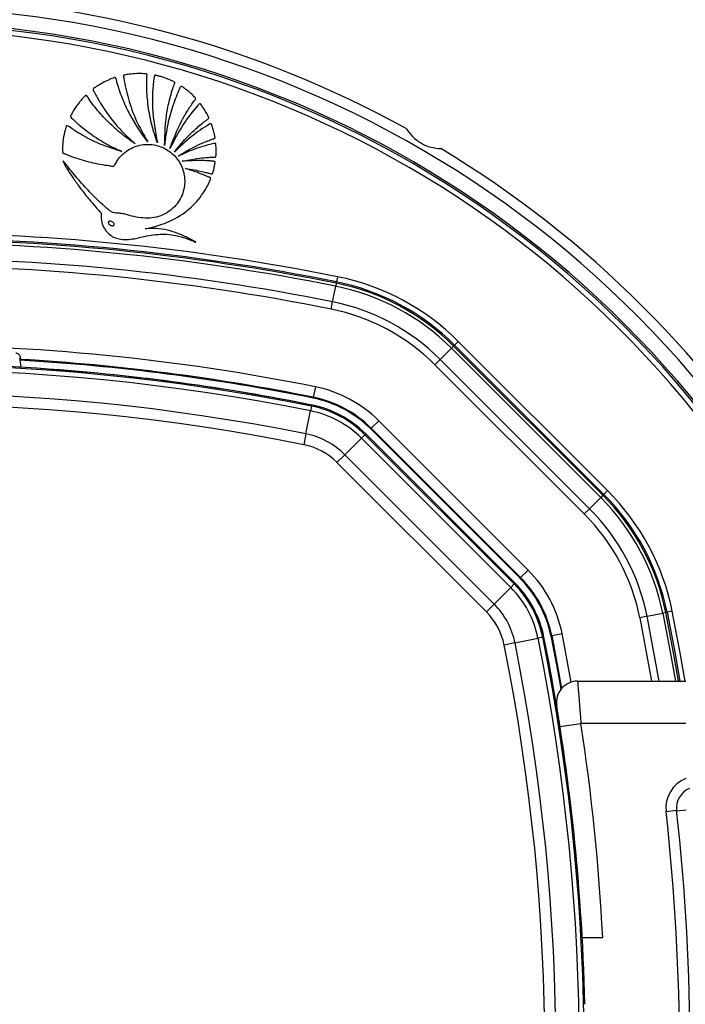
# Model space of a CAD drawing. Header units: millimetres. Extents: x 20 to 26560, y 40 to 17955.
# Tile 64 of 90: x 10012 to 10138, y 13096 to 13282. Entities that reach past the tile are written whole.
import ezdxf

# ---------------------------------------------------------------- set-up
doc = ezdxf.new("R2010")
doc.units = ezdxf.units.MM
doc.header["$LTSCALE"] = 2
doc.layers.add('COMPONENT_GEOMETRY', color=7, linetype='Continuous')
doc.styles.add('SLDTEXTSTYLE0', font='TXT', dxfattribs={"width": 0.75})
doc.dimstyles.new('SLDDIMSTYLE1', dxfattribs={"dimtxt": 150, "dimasz": 6.604, "dimexe": 0, "dimexo": 0.0625, "dimgap": 37.5, "dimtad": 0, "dimtih": 1, "dimtoh": 1, "dimdec": 0, "dimrnd": 1e-09, "dimzin": 12, "dimdsep": 46, "dimtxsty": 'SLDTEXTSTYLE0', "dimsah": 1, "dimcen": 0.09, "dimadec": 0, "dimazin": 3, "dimtfac": 1, "dimtdec": 0, "dimtofl": 0, "dimtmove": 0, "dimatfit": 3, "dimfxl": 1, "dimfrac": 2, "dimtolj": 1, "dimtzin": 12, "dimarcsym": 0})

# ---------------------------------------------------------------- blocks, each defined once
blk = doc.blocks.new('_D_1')
at = {"layer": 'COMPONENT_GEOMETRY', "color": 7}
for p, q in [((9577.37, 17955.11), (9531.67, 17955.11)), ((9531.67, 17955.11), (9531.67, 17716.99)), ((10399.25, 17955.11), (10444.95, 17955.11)), ((10444.95, 17955.11), (10444.95, 17716.99)), ((2111.02, 13089.29), (2111.02, 17745.42)), ((17865.6, 13089.29), (17865.6, 17745.42)), ((2111.02, 17739.07), (9460.92, 17739.07)), ((17865.6, 17739.07), (10515.69, 17739.07)), ((9531.67, 17716.99), (9577.37, 17716.99)), ((10444.95, 17716.99), (10399.25, 17716.99))]:
    blk.add_line(p, q, dxfattribs=at)
for points in [[(2111.02, 17739.07), (2117.62, 17738.05), (2117.62, 17740.09)], [(17865.6, 17739.07), (17859, 17740.09), (17859, 17738.05)]]:
    blk.add_solid(points, dxfattribs=at)
at = {"layer": 'COMPONENT_GEOMETRY', "color": 7, "char_height": 150, "attachment_point": 1, "style": 'SLDTEXTSTYLE0'}
for s, insert in [('25\'10.13"', (9577.37, 17910.35)), ('7877mm', (9579.14, 17685.92))]:
    blk.add_mtext(s, dxfattribs=dict(at, insert=insert))

msp = doc.modelspace()

# ---------------------------------------------------------------- linework, layer by layer
at = {"color": 7, "linetype": 'Continuous', "lineweight": 25}
for p, q in [((10072.03, 13233.78), (10071.83, 13232.8)), ((10071.07, 13229.04), (10071.67, 13231.98)), ((10071.78, 13232.55), (10071.67, 13231.98)), ((10071.78, 13232.55), (10071.83, 13232.8)), ((10070.8, 13227.65), (10071.07, 13229.04)), ((10093.97, 13220.66), (10093.56, 13220.25)), ((10093.97, 13220.66), (10094.15, 13220.84)), ((10122.22, 13192.41), (10093.97, 13220.66)), ((10094.85, 13221.55), (10094.15, 13220.84)), ((10094.15, 13220.84), (10122.4, 13192.59)), ((10123.1, 13193.3), (10094.85, 13221.55)), ((10091.43, 13218.13), (10093.56, 13220.25)), ((10093.56, 13220.25), (10121.81, 13192)), ((10011.9, 13218.24), (10011.94, 13217.98)), ((10012.09, 13218.15), (10011.94, 13217.98)), ((10011.94, 13217.98), (10012.11, 13216.64)), ((10090.43, 13217.13), (10091.43, 13218.13)), ((10090.43, 13217.13), (10118.68, 13188.88)), ((10119.68, 13189.88), (10091.43, 13218.13)), ((10067.84, 13212.94), (10067.44, 13210.98)), ((10067.1, 13209.29), (10066.92, 13208.39)), ((10067.1, 13209.29), (10067.15, 13209.51)), ((10067.41, 13210.81), (10067.44, 13210.98)), ((10066.05, 13204.03), (10066.92, 13208.39)), ((10078.41, 13205.1), (10079.82, 13206.52)), ((10108.07, 13178.27), (10079.82, 13206.52)), ((10066.05, 13204.03), (10065.64, 13201.99)), ((10077.19, 13203.88), (10076.54, 13203.24)), ((10077.19, 13203.88), (10077.35, 13204.04)), ((10077.19, 13203.88), (10105.44, 13175.63)), ((10105.6, 13175.79), (10077.35, 13204.04)), ((10078.29, 13204.98), (10078.41, 13205.1)), ((10078.29, 13204.98), (10106.54, 13176.73)), ((10078.41, 13205.1), (10106.66, 13176.85)), ((10073.4, 13200.09), (10076.54, 13203.24)), ((10104.79, 13174.99), (10076.54, 13203.24)), ((10073.4, 13200.09), (10071.92, 13198.62)), ((10073.4, 13200.09), (10101.65, 13171.84)), ((10100.17, 13170.37), (10071.92, 13198.62)), ((10122.22, 13192.41), (10121.81, 13192)), ((10122.22, 13192.41), (10122.4, 13192.59)), ((10123.1, 13193.3), (10122.4, 13192.59)), ((10119.68, 13189.88), (10121.81, 13192)), ((10119.68, 13189.88), (10118.68, 13188.88)), ((10106.66, 13176.85), (10108.07, 13178.27)), ((10105.44, 13175.63), (10104.79, 13174.99)), ((10105.44, 13175.63), (10105.6, 13175.79)), ((10106.54, 13176.73), (10106.66, 13176.85)), ((10101.65, 13171.84), (10104.79, 13174.99)), ((10101.65, 13171.84), (10100.17, 13170.37)), ((10130.59, 13169.52), (10133.54, 13170.11)), ((10134.11, 13170.22), (10133.54, 13170.11)), ((10134.11, 13170.22), (10134.35, 13170.27)), ((10135.33, 13170.47), (10134.35, 13170.27)), ((10130.59, 13169.52), (10129.21, 13169.24)), ((10112.54, 13165.89), (10114.5, 13166.28)), ((10105.59, 13164.49), (10103.54, 13164.08)), ((10105.59, 13164.49), (10109.95, 13165.37)), ((10110.84, 13165.55), (10109.95, 13165.37)), ((10110.84, 13165.55), (10111.06, 13165.59)), ((10112.36, 13165.85), (10112.54, 13165.89)), ((10117.43, 13157.25), (10137.88, 13157.25)), ((10114.1, 13148.65), (10118.06, 13149.25)), ((10114.69, 13144.73), (10114.1, 13148.65)), ((10137.88, 13149.25), (10118.06, 13149.25)), ((10134.16, 13132.59), (10136.15, 13132.81)), ((10118.3, 13108.75), (10122.18, 13108.75))]:
    msp.add_line(p, q, dxfattribs=at)
at = {"color": 8, "linetype": 'Continuous', "lineweight": 25}
for p, q in [((10129.21, 13169.24), (10131.44, 13157.25)), ((10132.87, 13157.25), (10130.59, 13169.52)), ((10116.24, 13157.07), (10114.5, 13166.28)), ((10137.95, 13132.81), (10136.17, 13132.61))]:
    msp.add_line(p, q, dxfattribs=at)
at = {"color": 7, "linetype": 'Continuous', "lineweight": 25, "flags": 128}
for points in [[(10011.9, 13218.24), (10012, 13218.34), (10012.07, 13218.42)], [(10134.35, 13170.27), (10135.86, 13162.41), (10136.76, 13157.25)], [(10112.36, 13165.85), (10113.68, 13158.98), (10114.27, 13155.71)], [(10112.54, 13165.89), (10113.85, 13159.03), (10114.41, 13155.88)], [(10118.18, 13108.75), (10117.89, 13113.76), (10117.82, 13114.77)]]:
    msp.add_lwpolyline(points, dxfattribs=at)
at = {"color": 8, "linetype": 'Continuous', "lineweight": 25, "flags": 128}
for points in [[(10133.54, 13170.11), (10135.07, 13162.11), (10135.92, 13157.25)], [(10136.51, 13157.25), (10135.62, 13162.31), (10134.11, 13170.22)], [(10137.77, 13157.25), (10136.84, 13162.59), (10135.33, 13170.47)]]:
    msp.add_lwpolyline(points, dxfattribs=at)
at = {"color": 7, "linetype": 'Continuous', "lineweight": 25}
for centre, radius, start, end in [((9988.31, 13086.75), 320, 21.8829, 158.111), ((9988.31, 13086.75), 317, 21.1734, 158.8018), ((9988.31, 13086.75), 200, 61.0906, 88.9094), ((9988.31, 13086.75), 198, 20.8585, 159.1415), ((9988.31, 13086.75), 195.2, 21.1724, 158.8276), ((9988.31, 13086.75), 200, 31.0906, 58.9094), ((9988.31, 12817.35), 424.76, 78.6328, 101.3672), ((9988.31, 12817.35), 423.76, 78.6328, 101.3672), ((9988.31, 12817.35), 423.51, 78.6328, 101.3672), ((9988.31, 12817.35), 422.92, 78.6328, 101.3672), ((9988.31, 12817.35), 419.92, 78.6328, 101.3672), ((9988.31, 12817.35), 418.51, 78.6328, 101.3672), ((10063.21, 13189.9), 44.76, 45, 78.6328), ((10063.21, 13189.9), 42.92, 45, 78.6328), ((10063.21, 13189.9), 43.51, 45, 78.6328), ((10063.21, 13189.9), 43.76, 45, 78.6328), ((10063.21, 13189.9), 39.92, 45, 78.6328), ((10063.21, 13189.9), 38.51, 45, 78.6328), ((9988.31, 12817.35), 403.5, 78.6328, 101.3672), ((9988.31, 12817.35), 399.78, 78.6328, 101.3672), ((9988.31, 12817.35), 400, 78.6328, 88.6625), ((9988.31, 12817.35), 401.33, 78.6328, 86.6247), ((9988.31, 12817.35), 401.5, 78.6328, 86.604), ((9988.31, 12817.35), 398.86, 78.6328, 101.3672), ((9988.31, 12817.35), 400, 78.6328, 85.8526), ((10063.21, 13189.9), 23.5, 45, 78.6328), ((9988.31, 12817.35), 394.42, 78.6328, 101.3672), ((9988.31, 12817.35), 392.33, 78.6328, 101.3672), ((10063.21, 13189.9), 19.78, 45, 78.6328), ((10063.21, 13189.9), 20, 45, 78.6328), ((10063.21, 13189.9), 21.33, 45, 78.6328), ((10063.21, 13189.9), 21.5, 45, 78.6328), ((10063.21, 13189.9), 18.86, 45, 78.6328), ((10063.21, 13189.9), 14.42, 45, 78.6328), ((10063.21, 13189.9), 12.33, 45, 78.6328), ((10091.45, 13161.65), 43.51, 11.3672, 45), ((10091.45, 13161.65), 43.76, 11.3672, 45), ((10091.45, 13161.65), 44.76, 11.3672, 45), ((10091.45, 13161.65), 42.92, 11.3672, 45), ((10091.45, 13161.65), 38.51, 11.3672, 45), ((10091.45, 13161.65), 39.92, 11.3672, 45), ((10091.45, 13161.65), 23.5, 11.3672, 45), ((10091.45, 13161.65), 19.78, 11.3672, 45), ((10091.45, 13161.65), 20, 11.3672, 45), ((10091.45, 13161.65), 21.33, 11.3672, 45), ((10091.45, 13161.65), 21.5, 11.3672, 45), ((10091.45, 13161.65), 18.86, 11.3672, 45), ((10091.45, 13161.65), 12.33, 11.3672, 45), ((10091.45, 13161.65), 14.42, 11.3672, 45), ((9718.91, 13086.75), 394.42, 348.6328, 11.3672), ((9718.91, 13086.75), 398.86, 348.6328, 11.3672), ((9718.91, 13086.75), 399.78, 348.6328, 11.3672), ((9718.91, 13086.75), 400, 1.3375, 11.3672), ((9718.91, 13086.75), 400, 4.1474, 11.3672), ((9718.91, 13086.75), 392.33, 348.6328, 11.3672), ((10117.43, 13153.25), 4, 90, 189.2779), ((9718.71, 13088.12), 404, 2.9276, 8.7036), ((10140.13, 13133.25), 6, 112.0417, 186.3565), ((10140.13, 13133.25), 4, 112.0417, 186.3565), ((9722.71, 13086.75), 416, 353.6435, 6.3565), ((9722.71, 13086.75), 414, 353.6435, 6.3565)]:
    msp.add_arc(centre, radius, start, end, dxfattribs=at)
at = {"color": 8, "linetype": 'Continuous', "lineweight": 25}
for radius, start, end in [(194.87, 21.2097, 158.7903), (193.87, 21.3244, 158.6756)]:
    msp.add_arc((9988.31, 13086.75), radius, start, end, dxfattribs=at)
at = {"color": 7, "linetype": 'Continuous', "lineweight": 25}
for points, knots in [([(10036.12, 13259.31), (10034.74, 13261.27), (10032.75, 13264.09), (10031.32, 13267.54), (10030.78, 13269.05), (10030.53, 13269.83), (10030.29, 13270.54), (10030.2, 13271.05), (10030.11, 13271.32), (10030.05, 13271.43), (10029.93, 13271.48), (10029.68, 13271.43), (10029.28, 13271.24), (10028.49, 13270.94), (10027.61, 13270.49), (10026.78, 13270.01), (10026.26, 13269.63), (10025.93, 13269.46), (10025.81, 13269.3), (10025.78, 13269.17), (10025.93, 13268.84), (10026.24, 13268.3), (10026.62, 13267.59), (10027.05, 13266.84), (10027.58, 13265.99), (10028.32, 13264.87), (10029.57, 13263.18), (10031.34, 13261.12), (10032.93, 13259.67), (10033.72, 13258.95)], [0, 0, 0, 0, 0.226718, 0.326617, 0.352803, 0.378996, 0.4052, 0.423578, 0.427974, 0.432067, 0.43542, 0.439009, 0.45551, 0.47762, 0.518825, 0.549936, 0.567789, 0.580796, 0.58381, 0.586672, 0.592895, 0.616517, 0.647493, 0.669087, 0.698685, 0.742291, 0.796477, 0.898237, 1, 1, 1, 1]), ([(10037.94, 13259.13), (10037.75, 13259.69), (10037.35, 13260.82), (10036.88, 13262.54), (10036.49, 13264.28), (10036.21, 13266.05), (10036.02, 13267.82), (10035.92, 13269.61), (10035.96, 13270.92), (10035.96, 13271.71), (10036.01, 13271.95), (10035.97, 13272.08), (10035.92, 13272.13), (10035.81, 13272.19), (10035.29, 13272.19), (10034.31, 13272.26), (10033.08, 13272.17), (10032.18, 13272.05), (10031.75, 13271.97), (10031.63, 13271.92), (10031.58, 13271.87), (10031.54, 13271.8), (10031.54, 13271.69), (10031.55, 13271.58), (10031.57, 13271.48), (10031.59, 13271.42), (10031.59, 13271.39), (10031.59, 13271.38), (10031.59, 13271.38), (10031.59, 13271.37), (10031.6, 13271.37), (10031.6, 13271.37), (10031.6, 13271.37), (10031.81, 13270.04), (10032.42, 13267.32), (10033.88, 13263.23), (10035.36, 13260.64), (10036.12, 13259.31)], [0, 0, 0, 0, 0.057426, 0.114826, 0.172211, 0.229592, 0.286977, 0.344377, 0.401806, 0.412893, 0.421478, 0.424076, 0.425858, 0.427738, 0.436262, 0.474569, 0.523369, 0.554574, 0.56231, 0.564903, 0.567089, 0.56915, 0.572812, 0.576881, 0.580591, 0.582187, 0.582872, 0.58317, 0.5833, 0.583357, 0.583382, 0.583393, 0.583398, 0.583402, 0.713102, 0.851978, 1, 1, 1, 1]), ([(10039.31, 13258.64), (10039.38, 13260.83), (10039.47, 13263.98), (10040.29, 13267.46), (10040.72, 13268.94), (10040.97, 13269.66), (10041.08, 13270.09), (10041.24, 13270.37), (10041.23, 13270.54), (10041.15, 13270.65), (10040.86, 13270.79), (10040.28, 13271.04), (10039.47, 13271.37), (10038.65, 13271.64), (10038.07, 13271.79), (10037.74, 13271.88), (10037.57, 13271.91), (10037.46, 13271.89), (10037.39, 13271.8), (10037.37, 13271.7), (10037.35, 13271.62), (10037.35, 13271.56), (10037.34, 13271.54), (10037.34, 13271.53), (10037.34, 13271.52), (10037.34, 13271.52), (10037.34, 13271.52), (10037.34, 13271.52), (10037.34, 13271.52), (10037.06, 13269.6), (10036.78, 13265.41), (10037.54, 13261.31), (10037.94, 13259.13)], [0, 0, 0, 0, 0.225553, 0.324918, 0.368667, 0.38586, 0.403056, 0.414898, 0.417663, 0.420662, 0.427984, 0.450147, 0.487433, 0.517652, 0.539746, 0.549342, 0.553137, 0.557092, 0.560365, 0.563982, 0.567438, 0.568972, 0.56964, 0.569931, 0.570059, 0.570115, 0.57014, 0.57015, 0.570155, 0.570159, 0.77153, 1, 1, 1, 1]), ([(10040.32, 13258.02), (10041, 13259.82), (10041.98, 13262.42), (10043.59, 13265.11), (10044.33, 13266.25), (10044.72, 13266.79), (10044.94, 13267.12), (10045.13, 13267.32), (10045.18, 13267.46), (10045.18, 13267.54), (10045.15, 13267.61), (10045.07, 13267.71), (10044.89, 13267.88), (10044.49, 13268.27), (10043.91, 13268.8), (10043.24, 13269.31), (10042.83, 13269.64), (10042.61, 13269.78), (10042.52, 13269.81), (10042.45, 13269.81), (10042.39, 13269.79), (10042.29, 13269.7), (10042.23, 13269.56), (10042.18, 13269.43), (10042.16, 13269.38), (10042.15, 13269.36), (10042.15, 13269.35), (10042.15, 13269.35), (10042.14, 13269.34), (10042.14, 13269.34), (10042.14, 13269.34), (10042.14, 13269.34), (10041.67, 13268.32), (10040.8, 13266.11), (10039.79, 13262.53), (10039.47, 13259.97), (10039.31, 13258.64)], [0, 0, 0, 0, 0.221218, 0.318628, 0.361529, 0.378392, 0.39526, 0.406999, 0.409707, 0.412374, 0.415346, 0.417923, 0.427889, 0.443092, 0.483276, 0.518157, 0.540037, 0.544161, 0.547903, 0.550197, 0.552664, 0.555265, 0.565387, 0.569719, 0.571381, 0.572047, 0.572325, 0.572445, 0.572497, 0.57252, 0.57253, 0.572534, 0.572538, 0.702949, 0.845438, 1, 1, 1, 1]), ([(10033.72, 13258.95), (10033.24, 13259.28), (10032.29, 13259.92), (10030.93, 13260.99), (10029.62, 13262.13), (10028.37, 13263.33), (10027.19, 13264.59), (10026.1, 13265.94), (10025.2, 13267.05), (10024.78, 13267.83), (10024.54, 13268.05), (10024.48, 13268.08), (10024.4, 13268.08), (10024.3, 13268.04), (10023.97, 13267.76), (10023.63, 13267.31), (10023.08, 13266.66), (10022.59, 13266.01), (10022.18, 13265.37), (10021.9, 13264.91), (10021.74, 13264.59), (10021.57, 13264.35), (10021.49, 13264.15), (10021.52, 13264.03), (10021.63, 13263.85), (10021.94, 13263.62), (10022.33, 13263.25), (10022.82, 13262.81), (10023.5, 13262.22), (10024.47, 13261.44), (10026.11, 13260.24), (10028.36, 13258.82), (10030.29, 13257.92), (10031.25, 13257.47)], [0, 0, 0, 0, 0.05771, 0.11539, 0.173053, 0.230709, 0.288371, 0.346051, 0.403765, 0.431524, 0.433822, 0.435859, 0.437913, 0.441817, 0.446383, 0.480892, 0.497728, 0.531857, 0.561892, 0.573691, 0.585489, 0.597662, 0.603357, 0.606247, 0.609835, 0.624207, 0.643874, 0.663907, 0.689821, 0.734639, 0.787656, 0.89382, 1, 1, 1, 1]), ([(10041.16, 13257.38), (10042.04, 13258.44), (10043.39, 13260.09), (10045.25, 13261.83), (10046.34, 13262.73), (10047, 13263.28), (10047.42, 13263.53), (10047.61, 13263.71), (10047.65, 13263.77), (10047.66, 13263.82), (10047.66, 13263.88), (10047.63, 13263.98), (10047.54, 13264.17), (10047.3, 13264.62), (10046.93, 13265.28), (10046.48, 13265.92), (10046.22, 13266.33), (10046.1, 13266.47), (10046.05, 13266.51), (10045.99, 13266.52), (10045.94, 13266.52), (10045.83, 13266.47), (10045.73, 13266.36), (10045.66, 13266.25), (10045.62, 13266.21), (10045.61, 13266.19), (10045.6, 13266.19), (10045.6, 13266.18), (10045.6, 13266.18), (10045.6, 13266.18), (10045.6, 13266.18), (10045.6, 13266.18), (10044.59, 13265.05), (10042.57, 13262.47), (10041.11, 13259.57), (10040.32, 13258.02)], [0, 0, 0, 0, 0.181563, 0.281452, 0.336766, 0.368324, 0.39543, 0.400295, 0.402717, 0.404776, 0.406735, 0.41078, 0.419527, 0.434462, 0.477332, 0.519899, 0.538335, 0.541449, 0.544399, 0.546346, 0.548841, 0.551627, 0.562442, 0.56711, 0.56892, 0.56965, 0.569956, 0.570088, 0.570146, 0.570171, 0.570182, 0.570187, 0.57019, 0.771132, 1, 1, 1, 1]), ([(10031.25, 13257.47), (10030.04, 13257.84), (10027.77, 13258.54), (10025.07, 13259.82), (10023.23, 13260.86), (10022.04, 13261.6), (10021.36, 13262.09), (10020.97, 13262.36), (10020.89, 13262.37), (10020.83, 13262.37), (10020.76, 13262.32), (10020.71, 13262.24), (10020.67, 13262.11), (10020.61, 13261.88), (10020.5, 13261.54), (10020.28, 13260.67), (10020.03, 13259.35), (10020, 13258.15), (10019.99, 13257.55)], [0, 0, 0, 0, 0.229182, 0.431712, 0.540852, 0.613251, 0.685771, 0.694462, 0.697028, 0.701156, 0.704891, 0.711452, 0.718649, 0.729129, 0.755851, 0.782573, 0.891294, 1, 1, 1, 1]), ([(10041.9, 13256.62), (10042.82, 13257.18), (10044.29, 13258.07), (10046.2, 13258.97), (10047.42, 13259.47), (10048.14, 13259.75), (10048.56, 13259.88), (10048.72, 13259.93), (10048.79, 13259.98), (10048.82, 13260.01), (10048.85, 13260.06), (10048.86, 13260.14), (10048.83, 13260.27), (10048.79, 13260.47), (10048.73, 13260.8), (10048.6, 13261.34), (10048.44, 13261.94), (10048.29, 13262.42), (10048.2, 13262.63), (10048.15, 13262.7), (10048.08, 13262.74), (10048, 13262.75), (10047.9, 13262.71), (10047.8, 13262.66), (10047.72, 13262.6), (10047.67, 13262.57), (10047.65, 13262.56), (10047.64, 13262.55), (10047.64, 13262.55), (10047.64, 13262.55), (10047.64, 13262.55), (10047.64, 13262.55), (10047.64, 13262.55), (10046.5, 13261.86), (10044.2, 13260.3), (10042.2, 13258.38), (10041.16, 13257.38)], [0, 0, 0, 0, 0.165667, 0.266279, 0.325785, 0.370092, 0.385201, 0.394149, 0.396289, 0.398331, 0.400329, 0.404851, 0.409546, 0.422041, 0.435842, 0.460922, 0.507787, 0.532654, 0.538534, 0.542969, 0.546556, 0.550022, 0.555764, 0.56218, 0.567863, 0.570218, 0.571206, 0.57163, 0.571814, 0.571894, 0.57193, 0.571945, 0.571952, 0.571957, 0.777413, 1, 1, 1, 1]), ([(10084.99, 13261.83), (10085.37, 13261.3), (10086.12, 13260.25), (10087.79, 13259.01), (10089.7, 13258.2), (10090.94, 13258.08), (10091.59, 13258.02)], [0, 0, 0, 0, 0.25434, 0.510225, 0.74435, 1, 1, 1, 1]), ([(10019.99, 13257.55), (10019.98, 13257.48), (10019.98, 13257.39), (10020.01, 13257.28), (10020.07, 13257.21), (10020.21, 13257.14), (10020.62, 13256.99), (10021.51, 13256.61), (10023.42, 13255.94), (10025.67, 13255.34), (10027.69, 13254.94), (10028.84, 13254.84), (10029.42, 13254.67), (10029.79, 13254.77), (10029.9, 13254.94), (10030.09, 13255.3), (10030.47, 13255.98), (10031.01, 13256.6), (10031.5, 13257.07), (10032.05, 13257.53), (10033.35, 13258.36), (10035.6, 13258.98), (10038.27, 13258.66), (10040.56, 13257.43), (10042.27, 13255.5), (10043.19, 13253), (10043.12, 13250.17), (10041.83, 13247.46), (10039.37, 13245.36), (10036.05, 13244.64), (10033.49, 13245.11), (10031.84, 13245.62), (10031.01, 13245.79), (10030.15, 13245.81), (10029.3, 13245.96), (10028.66, 13246.53), (10028.16, 13246.93), (10027.85, 13247.21), (10027.71, 13247.33), (10027.64, 13247.39), (10027.62, 13247.41), (10027.6, 13247.42), (10027.6, 13247.43), (10027.6, 13247.43), (10027.6, 13247.43), (10027.17, 13247.81), (10026.33, 13248.61), (10025.12, 13249.84), (10023.94, 13251.12), (10022.8, 13252.42), (10021.69, 13253.75), (10020.8, 13254.84), (10020.29, 13255.49), (10020.13, 13255.68)], [0, 0, 0, 0, 0.0032966, 0.0044508, 0.0060127, 0.0076363, 0.0119341, 0.0277509, 0.0558597, 0.112253, 0.1432712, 0.1581401, 0.1693379, 0.1728137, 0.1760335, 0.1791851, 0.193339, 0.2142755, 0.2199719, 0.2268437, 0.2499978, 0.2958207, 0.3397938, 0.3804541, 0.4219633, 0.4652446, 0.5095626, 0.5594472, 0.6094064, 0.6653695, 0.7217958, 0.7365556, 0.751316, 0.7635258, 0.7793182, 0.7926307, 0.8053556, 0.8110719, 0.813587, 0.8146937, 0.8151806, 0.8153948, 0.8154891, 0.8155306, 0.8155488, 0.8155631, 0.8441793, 0.8728415, 0.9015416, 0.9302542, 0.9589401, 0.9875496, 1, 1, 1, 1]), ([(10042.62, 13255.65), (10043.56, 13255.83), (10045.05, 13256.13), (10046.88, 13256.32), (10047.95, 13256.39), (10048.52, 13256.41), (10048.81, 13256.4), (10048.94, 13256.45), (10048.99, 13256.51), (10049.01, 13256.56), (10049.03, 13256.69), (10049.07, 13256.95), (10049.08, 13257.46), (10049.05, 13258.04), (10049.04, 13258.53), (10049.02, 13258.78), (10049, 13258.89), (10048.98, 13258.94), (10048.95, 13258.98), (10048.89, 13259.02), (10048.78, 13259.03), (10048.53, 13258.98), (10047.93, 13258.83), (10046.79, 13258.53), (10044.68, 13257.86), (10043.01, 13257.12), (10041.9, 13256.62)], [0, 0, 0, 0, 0.173667, 0.277701, 0.336774, 0.369433, 0.380571, 0.39028, 0.392921, 0.395812, 0.399929, 0.415801, 0.444961, 0.493447, 0.520917, 0.534753, 0.538746, 0.542045, 0.544886, 0.547523, 0.554857, 0.563491, 0.595044, 0.666572, 0.779172, 1, 1, 1, 1]), ([(10043.25, 13254.26), (10043.83, 13254.17), (10044.88, 13254.02), (10046.21, 13253.74), (10047.08, 13253.52), (10047.58, 13253.39), (10047.89, 13253.31), (10048.1, 13253.22), (10048.25, 13253.22), (10048.31, 13253.24), (10048.35, 13253.28), (10048.49, 13253.51), (10048.6, 13254), (10048.72, 13254.57), (10048.81, 13255.01), (10048.86, 13255.25), (10048.87, 13255.4), (10048.86, 13255.49), (10048.82, 13255.55), (10048.76, 13255.59), (10048.62, 13255.63), (10048.28, 13255.65), (10047.58, 13255.73), (10045.65, 13255.8), (10043.94, 13255.71), (10042.62, 13255.65)], [0, 0, 0, 0, 0.1276982, 0.2301601, 0.2967053, 0.322542, 0.3418764, 0.3671977, 0.3710425, 0.374711, 0.3786695, 0.3834915, 0.4343046, 0.4854788, 0.5104056, 0.5314642, 0.5387016, 0.5445657, 0.5490734, 0.5540755, 0.5600707, 0.5802081, 0.62816, 0.7140571, 1, 1, 1, 1]), ([(10020.13, 13255.68), (10020.24, 13255.38), (10020.42, 13254.88), (10020.86, 13254.2), (10021.38, 13253.36), (10022.24, 13252.1), (10023.49, 13250.36), (10024.89, 13248.59), (10026.11, 13247.15), (10026.81, 13246.35), (10027.15, 13246), (10027.24, 13245.89), (10027.28, 13245.83), (10027.32, 13245.8), (10027.34, 13245.78), (10027.36, 13245.75), (10027.36, 13245.69), (10027.35, 13245.6), (10027.31, 13245.43), (10027.32, 13245.2), (10027.32, 13244.97), (10027.33, 13244.83), (10027.33, 13244.77), (10027.33, 13244.74), (10027.33, 13244.73), (10027.33, 13244.72), (10027.33, 13244.72), (10027.33, 13244.72), (10027.33, 13244.72), (10027.37, 13244.29), (10027.57, 13243.45), (10028.23, 13242.36), (10029.12, 13241.54), (10030.55, 13240.84), (10032.65, 13240.72), (10035.37, 13241.41), (10037.92, 13241.88), (10040.19, 13241.82), (10041.75, 13241.53), (10043.06, 13241.15), (10044.15, 13240.77), (10044.84, 13240.48), (10045.19, 13240.3), (10045.23, 13240.29)], [0, 0, 0, 0, 0.02822, 0.047024, 0.072189, 0.117124, 0.182915, 0.263094, 0.318189, 0.351119, 0.358364, 0.361518, 0.363967, 0.364769, 0.365681, 0.366458, 0.368426, 0.370883, 0.374355, 0.383843, 0.39149, 0.394855, 0.396335, 0.396987, 0.397274, 0.3974, 0.397455, 0.39748, 0.39749, 0.397499, 0.435527, 0.473257, 0.509719, 0.541957, 0.613525, 0.690941, 0.79256, 0.84284, 0.893244, 0.933507, 0.964789, 0.996041, 1, 1, 1, 1]), ([(10035.64, 13242.82), (10037.05, 13243.18), (10039.88, 13243.88), (10043.6, 13246.06), (10045.94, 13248.55), (10047.11, 13250.39), (10047.54, 13251.22), (10047.74, 13251.64), (10047.86, 13251.92), (10047.98, 13252.14), (10048.02, 13252.31), (10048.01, 13252.41), (10047.95, 13252.5), (10047.82, 13252.58), (10047.65, 13252.65), (10047.5, 13252.7), (10047.1, 13252.86), (10046.32, 13253.21), (10044.95, 13253.73), (10043.87, 13254.06), (10043.25, 13254.26)], [0, 0, 0, 0, 0.202229, 0.40583, 0.591312, 0.672977, 0.708933, 0.723066, 0.737203, 0.751346, 0.758346, 0.76153, 0.764796, 0.773005, 0.782354, 0.789655, 0.796108, 0.841429, 0.909394, 1, 1, 1, 1]), ([(10028.69, 13244.15), (10028.68, 13244.13), (10028.66, 13244.08), (10028.66, 13243.99), (10028.68, 13243.91), (10028.74, 13243.79), (10028.87, 13243.67), (10029.05, 13243.54), (10029.25, 13243.46), (10029.45, 13243.41), (10029.61, 13243.43), (10029.71, 13243.49), (10029.74, 13243.54), (10029.76, 13243.56)], [0, 0, 0, 0, 0.054064, 0.106543, 0.161595, 0.221254, 0.354546, 0.500182, 0.645922, 0.779485, 0.893724, 0.946168, 1, 1, 1, 1]), ([(10029.76, 13243.56), (10029.77, 13243.59), (10029.79, 13243.64), (10029.79, 13243.76), (10029.72, 13243.9), (10029.58, 13244.05), (10029.4, 13244.17), (10029.2, 13244.26), (10029, 13244.3), (10028.84, 13244.28), (10028.74, 13244.22), (10028.71, 13244.18), (10028.69, 13244.15)], [0, 0, 0, 0, 0.054152, 0.106755, 0.220928, 0.354231, 0.499771, 0.645409, 0.778973, 0.893409, 0.946014, 1, 1, 1, 1]), ([(10045.23, 13240.29), (10044.62, 13240.64), (10043.38, 13241.35), (10041.4, 13242.17), (10039.32, 13242.75), (10037.55, 13242.94), (10036.32, 13242.92), (10035.8, 13242.85), (10035.64, 13242.82)], [0, 0, 0, 0, 0.209784, 0.422933, 0.635761, 0.846744, 0.951153, 1, 1, 1, 1]), ([(10012.07, 13218.42), (10012.06, 13218.52), (10012.03, 13218.68), (10011.86, 13218.97), (10011.63, 13219.17), (10011.37, 13219.28), (10011.21, 13219.3), (10011.15, 13219.31)], [0, 0, 0, 0, 0.304041, 0.505623, 0.708168, 0.890585, 1, 1, 1, 1]), ([(10012.09, 13218.15), (10012.09, 13218.17), (10012.1, 13218.21), (10012.08, 13218.37), (10012.07, 13218.42)], [0, 0, 0, 0, 0.649892, 1, 1, 1, 1]), ([(10117.43, 13157.25), (10117.43, 13157.25), (10117.43, 13157.24), (10117.43, 13157.15), (10117.45, 13157.01), (10117.46, 13156.82), (10117.49, 13156.5), (10117.52, 13156.07), (10117.56, 13155.55), (10117.61, 13154.97), (10117.66, 13154.31), (10117.72, 13153.58), (10117.77, 13153), (10117.82, 13152.4), (10117.86, 13151.76), (10117.91, 13151.18), (10117.96, 13150.5), (10118.01, 13149.88), (10118.05, 13149.41), (10118.06, 13149.25)], [0, 0, 0, 0, 0.052162, 0.104682, 0.158329, 0.212364, 0.264417, 0.370255, 0.424162, 0.476376, 0.582541, 0.636613, 0.689326, 0.742402, 0.796623, 0.851239, 0.888123, 0.962485, 1, 1, 1, 1]), ([(10114.1, 13148.65), (10114.08, 13148.8), (10114.03, 13149.11), (10113.95, 13149.63), (10113.86, 13150.2), (10113.77, 13150.79), (10113.69, 13151.32), (10113.61, 13151.77), (10113.56, 13152.14), (10113.51, 13152.4), (10113.48, 13152.57), (10113.48, 13152.6), (10113.48, 13152.61)], [0, 0, 0, 0, 0.073848, 0.148707, 0.254435, 0.363204, 0.467975, 0.575712, 0.680184, 0.787614, 0.892311, 1, 1, 1, 1])]:
    msp.add_open_spline(points, degree=3, knots=knots, dxfattribs=at)

# ---------------------------------------------------------------- dimensions: what is measured, and where the dimension line sits
at = {"layer": 'COMPONENT_GEOMETRY', "color": 7}
dim = msp.add_linear_dim(base=(17865.6, 17739.07), p1=(2111.02, 13086.75), p2=(17865.6, 13086.75), angle=0, dimstyle='SLDDIMSTYLE1', dxfattribs=at)
dim.commit()
dim.dimension.update_dxf_attribs({"geometry": '_D_1', "text_midpoint": (9988.31, 17739.07), "dimtype": 160})

doc.saveas('drawing.dxf')
